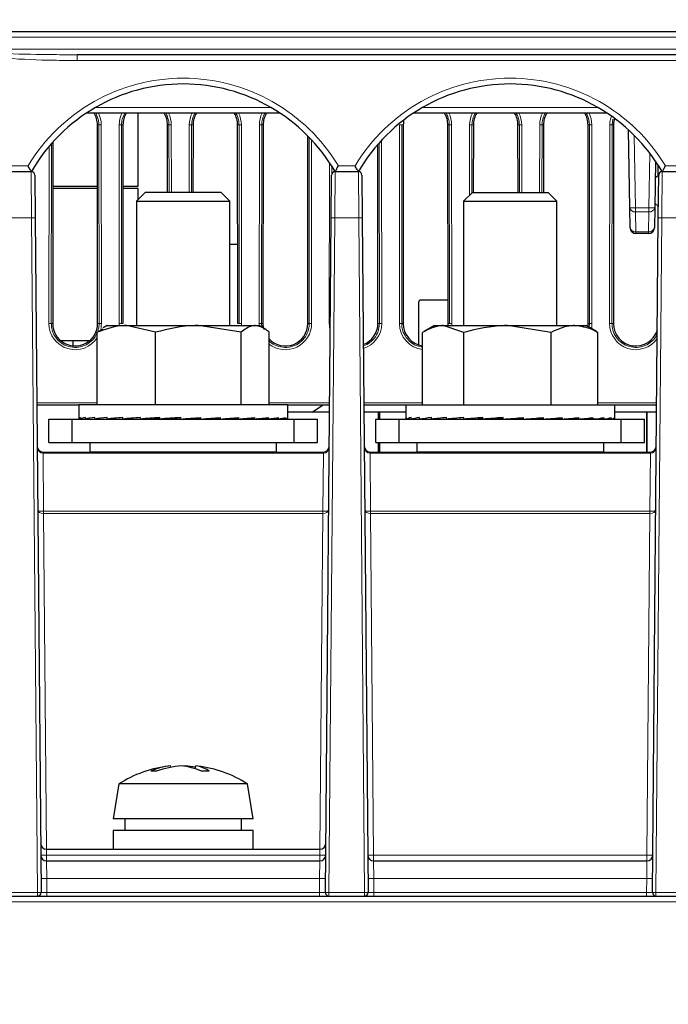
# Paper-space layout 'Blatt3' of a CAD drawing. Header units: millimetres. Extents: x 5 to 418, y 2 to 292.
# Tile 5 of 36: x 170 to 207, y 143 to 199. Entities that reach past the tile are written whole.
import ezdxf

# ---------------------------------------------------------------- set-up
doc = ezdxf.new("R2010")
doc.units = ezdxf.units.MM
doc.layers.add('SLD-0', color=7, linetype='Continuous')
doc.styles.add('SLDTEXTSTYLE0', font='TXT', dxfattribs={"width": 0.605})
doc.dimstyles.new('SLDDIMSTYLE5', dxfattribs={"dimtxt": 3.5, "dimasz": 3.302, "dimexe": 0, "dimexo": 0.0625, "dimgap": 0.875, "dimtad": 1, "dimlfac": 1.5, "dimrnd": 1e-09, "dimzin": 12, "dimdsep": 46, "dimtxsty": 'SLDTEXTSTYLE0', "dimsah": 1, "dimcen": 0.09, "dimadec": 0, "dimazin": 3, "dimtfac": 1, "dimtofl": 0, "dimtmove": 0, "dimatfit": 3, "dimfxl": 1, "dimfrac": 2, "dimtolj": 1, "dimtzin": 12, "dimarcsym": 0})

# ---------------------------------------------------------------- blocks, each defined once
blk = doc.blocks.new('_D_12')
at = {"layer": 'SLD-0', "color": 7}
for p, q in [((146.79, 140.933), (146.79, 271.389)), ((312.79, 140.933), (312.79, 271.389)), ((146.79, 270.389), (312.79, 270.389))]:
    blk.add_line(p, q, dxfattribs=at)
for points in [[(146.79, 270.389), (150.092, 269.881), (150.092, 270.897)], [(312.79, 270.389), (309.488, 270.897), (309.488, 269.881)]]:
    blk.add_solid(points, dxfattribs=at)
at = {"layer": 'SLD-0', "color": 7, "insert": (225.779, 274.901), "char_height": 3.5, "attachment_point": 1, "style": 'SLDTEXTSTYLE0'}
blk.add_mtext('249', dxfattribs=at)
blk = doc.blocks.new('_D_20')
at = {"layer": 'SLD-0', "color": 7}
for p, q in [((189.779, 258.2), (121.486, 258.2)), ((122.486, 138.266), (122.486, 258.2)), ((147.164, 138.266), (121.486, 138.266))]:
    blk.add_line(p, q, dxfattribs=at)
for points in [[(122.486, 258.2), (121.978, 254.898), (122.994, 254.898)], [(122.486, 138.266), (122.994, 141.568), (121.978, 141.568)]]:
    blk.add_solid(points, dxfattribs=at)
at = {"layer": 'SLD-0', "color": 7, "insert": (117.975, 192.217), "char_height": 3.5, "attachment_point": 1, "rotation": 90, "style": 'SLDTEXTSTYLE0'}
blk.add_mtext('179,9', dxfattribs=at)

psp = doc.layouts.new('Blatt3')

# ---------------------------------------------------------------- linework, layer by layer
at = {"color": 7, "linetype": 'Continuous', "lineweight": 18}
for p, q in [((292.8857, 197.9273), (166.6939, 197.9273)), ((166.6945, 197.2606), (292.8851, 197.2606)), ((173.228, 196.9331), (173.228, 196.6056)), ((286.3516, 196.6056), (173.228, 196.6056)), ((174.2878, 193.9273), (184.2917, 193.9273)), ((192.9545, 193.9273), (202.9584, 193.9273)), ((174.3949, 192.9331), (174.4756, 192.9331)), ((174.4859, 181.5998), (174.4756, 192.9331)), ((174.6087, 192.9355), (174.6191, 181.6021)), ((175.6272, 181.6021), (175.6375, 192.9355)), ((175.7707, 192.9331), (175.7603, 181.5998)), ((175.8514, 192.9331), (175.7707, 192.9331)), ((178.3949, 192.9331), (178.4756, 192.9331)), ((178.4791, 189.0836), (178.4756, 192.9331)), ((178.6087, 192.9355), (178.6122, 189.0836)), ((179.634, 189.0836), (179.6375, 192.9355)), ((179.7707, 192.9331), (179.7672, 189.0836)), ((179.8514, 192.9331), (179.7707, 192.9331)), ((182.3949, 192.9331), (182.4756, 192.9331)), ((182.4859, 181.5998), (182.4756, 192.9331)), ((182.6087, 192.9355), (182.6191, 181.6021)), ((183.6272, 181.6021), (183.6375, 192.9355)), ((183.7707, 192.9331), (183.7603, 181.5998)), ((183.8514, 192.9331), (183.7707, 192.9331)), ((191.6272, 181.6021), (191.6375, 192.9355)), ((191.7707, 192.9331), (191.7603, 181.5998)), ((191.8514, 192.9331), (191.7707, 192.9331)), ((194.3949, 192.9331), (194.4756, 192.9331)), ((194.4859, 181.5998), (194.4756, 192.9331)), ((194.6087, 192.9355), (194.6191, 181.6021)), ((195.6339, 188.9138), (195.6375, 192.9355)), ((195.7707, 192.9331), (195.7671, 189.0471)), ((195.8514, 192.9331), (195.7707, 192.9331)), ((198.3949, 192.9331), (198.4756, 192.9331)), ((198.4791, 189.0811), (198.4756, 192.9331)), ((198.6087, 192.9355), (198.6123, 189.0811)), ((199.634, 189.0811), (199.6375, 192.9355)), ((199.7707, 192.9331), (199.7672, 189.0811)), ((199.8514, 192.9331), (199.7707, 192.9331)), ((202.3949, 192.9331), (202.4756, 192.9331)), ((202.4859, 181.5998), (202.4756, 192.9331)), ((202.6087, 192.9355), (202.6191, 181.6021)), ((203.6272, 181.6021), (203.6375, 192.9355)), ((203.7707, 192.9331), (203.7603, 181.5998)), ((203.8096, 193.2499), (203.7707, 192.9331)), ((203.8514, 192.9331), (203.7707, 192.9331)), ((186.4859, 181.5998), (186.4762, 192.2251)), ((205.0367, 192.3329), (205.1088, 188.2043)), ((171.6272, 181.6021), (171.6364, 191.7089)), ((171.7697, 191.8637), (171.7603, 181.5998)), ((186.6095, 192.085), (186.6191, 181.6021)), ((190.4859, 181.5998), (190.4765, 191.9091)), ((190.6095, 192.0557), (190.6191, 181.6021)), ((205.8708, 188.2043), (205.9251, 191.3153)), ((169.48, 190.594), (170.4329, 190.594)), ((187.6272, 181.6021), (187.6356, 190.7844)), ((187.7685, 190.5783), (187.7681, 190.1192)), ((188.1467, 190.594), (189.0996, 190.594)), ((206.8133, 190.594), (207.7168, 190.594)), ((170.6399, 187.6231), (170.6186, 190.2665)), ((187.961, 190.2665), (187.9397, 187.6231)), ((189.3066, 187.6231), (189.2852, 190.2665)), ((206.6277, 190.2665), (206.6063, 187.6231)), ((205.1088, 188.2043), (205.8708, 188.2043)), ((205.1088, 188.2043), (205.1088, 187.9703)), ((205.8708, 188.2043), (205.8708, 187.9703)), ((205.8708, 187.9703), (205.1088, 187.9703)), ((205.1088, 187.9703), (205.1287, 186.8267)), ((205.8509, 186.8267), (205.8708, 187.9703)), ((170.6399, 187.6231), (169.273, 187.6231)), ((170.9758, 149.1349), (170.6399, 187.6231)), ((187.9397, 187.6231), (187.6038, 149.1349)), ((189.3066, 187.6231), (187.9397, 187.6231)), ((189.6425, 149.1349), (189.3066, 187.6231)), ((206.6063, 187.6231), (206.2705, 149.1349)), ((207.9732, 187.6231), (206.6063, 187.6231)), ((205.1287, 186.8267), (205.8509, 186.8267)), ((205.1287, 186.8267), (205.1287, 186.7331)), ((205.8509, 186.8267), (205.8509, 186.7331)), ((171.841, 181.5998), (171.7603, 181.5998)), ((174.4052, 181.5998), (174.4859, 181.5998)), ((175.841, 181.5998), (175.7603, 181.5998)), ((182.4052, 181.5998), (182.4859, 181.5998)), ((183.7603, 181.5998), (183.7806, 181.3927)), ((183.841, 181.5998), (183.7603, 181.5998)), ((186.4052, 181.5998), (186.4859, 181.5998)), ((190.4052, 181.5998), (190.4859, 181.5998)), ((191.841, 181.5998), (191.7603, 181.5998)), ((194.4052, 181.5998), (194.4859, 181.5998)), ((202.4052, 181.5998), (202.4859, 181.5998)), ((202.4592, 181.3833), (202.4859, 181.5998)), ((203.841, 181.5998), (203.7603, 181.5998)), ((170.932, 177.0688), (174.3864, 177.0688)), ((184.1932, 177.0688), (187.6476, 177.0688)), ((189.5987, 177.0688), (192.956, 177.0688)), ((202.9569, 177.0688), (206.3143, 177.0688)), ((171.2886, 174.195), (171.2886, 174.2665)), ((171.2886, 174.195), (171.3175, 170.8825)), ((187.291, 174.195), (171.2886, 174.195)), ((187.2621, 170.8825), (187.291, 174.195)), ((189.9552, 174.195), (189.9552, 174.2665)), ((189.9552, 174.195), (189.9841, 170.8825)), ((205.9577, 174.195), (189.9552, 174.195)), ((205.9288, 170.8825), (205.9577, 174.195)), ((171.3204, 170.8825), (171.3204, 170.7557)), ((171.3204, 170.8825), (187.2592, 170.8825)), ((187.2592, 170.8825), (187.2592, 170.7557)), ((189.9871, 170.8825), (189.9871, 170.7557)), ((189.9871, 170.8825), (205.9258, 170.8825)), ((205.9258, 170.8825), (205.9258, 170.7557)), ((171.3204, 170.7557), (171.4876, 151.5998)), ((187.2592, 170.7557), (171.3204, 170.7557)), ((187.092, 151.5998), (187.2592, 170.7557)), ((189.9871, 170.7557), (190.1572, 151.2635)), ((205.9258, 170.7557), (189.9871, 170.7557)), ((205.7557, 151.2635), (205.9258, 170.7557)), ((171.4847, 151.5998), (171.4905, 151.2694)), ((171.4905, 151.2694), (171.4905, 151.2635)), ((187.0891, 151.2694), (171.4905, 151.2694)), ((171.4905, 151.2635), (187.0891, 151.2635)), ((171.4905, 151.2635), (171.4905, 150.9331)), ((187.0949, 151.5998), (187.0891, 151.2694)), ((187.0891, 151.2635), (187.0891, 151.2694)), ((187.0891, 151.2635), (187.0891, 150.9331)), ((190.1572, 151.2635), (190.1572, 150.9331)), ((190.1572, 151.2635), (205.7557, 151.2635)), ((205.7557, 151.2635), (205.7557, 150.9331)), ((171.4905, 150.9331), (171.5021, 149.9419)), ((187.0775, 149.9419), (187.0891, 150.9331)), ((190.1572, 150.9331), (190.1687, 149.9419)), ((205.7442, 149.9419), (205.7557, 150.9331)), ((171.5021, 149.9419), (171.5091, 149.1349)), ((187.0775, 149.9419), (171.5021, 149.9419)), ((187.0705, 149.1349), (187.0775, 149.9419)), ((190.1687, 149.9419), (190.1758, 149.1349)), ((205.7442, 149.9419), (190.1687, 149.9419)), ((205.7372, 149.1349), (205.7442, 149.9419)), ((168.9371, 149.1349), (170.9758, 149.1349)), ((170.9758, 148.9331), (170.9758, 149.1349)), ((171.5091, 148.9331), (171.5091, 149.1349)), ((171.5091, 149.1349), (187.0705, 149.1349)), ((187.0705, 148.9331), (187.0705, 149.1349)), ((187.6038, 148.9331), (187.6038, 149.1349)), ((187.6038, 149.1349), (189.6425, 149.1349)), ((189.6425, 148.9331), (189.6425, 149.1349)), ((190.1758, 148.9331), (190.1758, 149.1349)), ((190.1758, 149.1349), (205.7372, 149.1349)), ((205.7372, 148.9331), (205.7372, 149.1349)), ((206.2705, 148.9331), (206.2705, 149.1349)), ((206.2705, 149.1349), (208.3091, 149.1349)), ((234.1231, 148.6056), (153.21, 148.6056))]:
    psp.add_line(p, q, dxfattribs=at)
at = {"color": 7, "linetype": 'Continuous', "lineweight": 25}
for p, q in [((166.7289, 198.2665), (292.8507, 198.2665)), ((286.3516, 196.9331), (173.228, 196.9331)), ((184.8209, 193.5998), (173.7587, 193.5998)), ((176.7231, 189.4336), (176.7231, 193.5998)), ((203.4875, 193.5998), (192.4254, 193.5998)), ((174.4052, 181.5998), (174.3949, 192.9331)), ((175.8514, 192.9331), (175.841, 181.5998)), ((178.3984, 189.0836), (178.3949, 192.9331)), ((179.8514, 192.9331), (179.8479, 189.0836)), ((182.4052, 181.5998), (182.3949, 192.9331)), ((183.8514, 192.9331), (183.841, 181.5998)), ((191.8514, 192.9331), (191.841, 181.5998)), ((194.4052, 181.5998), (194.3949, 192.9331)), ((195.8514, 192.9331), (195.8479, 189.0811)), ((198.3984, 189.0811), (198.3949, 192.9331)), ((199.8514, 192.9331), (199.8479, 189.0811)), ((202.4052, 181.5998), (202.3949, 192.9331)), ((203.8514, 192.9331), (203.841, 181.5998)), ((186.4052, 181.5998), (186.3954, 192.3075)), ((204.7755, 188.2043), (204.6978, 192.6565)), ((171.8505, 191.9546), (171.841, 181.5998)), ((190.4052, 181.5998), (190.3959, 191.8173)), ((206.2505, 190.8617), (206.2041, 188.2043)), ((206.3975, 190.0456), (206.3969, 190.6387)), ((169.2944, 190.2665), (170.6186, 190.2665)), ((170.8186, 190.0682), (170.8399, 187.6231)), ((187.7397, 187.6231), (187.761, 190.0682)), ((187.961, 190.2665), (189.2852, 190.2665)), ((189.4852, 190.0682), (189.5066, 187.6231)), ((206.2343, 189.9334), (206.4277, 190.0663)), ((206.4064, 187.6231), (206.4277, 190.0682)), ((206.6277, 190.2665), (207.9519, 190.2665)), ((171.8482, 189.4336), (174.3981, 189.4336)), ((175.8482, 189.4336), (176.7231, 189.4336)), ((174.3982, 189.3002), (171.8481, 189.3002)), ((176.7231, 189.3002), (175.8481, 189.3002)), ((177.1345, 189.0836), (176.6231, 188.5723)), ((176.7231, 188.6723), (176.7231, 189.3002)), ((177.1345, 189.0836), (181.4451, 189.0836)), ((181.9565, 188.5723), (181.4451, 189.0836)), ((195.8011, 189.0811), (195.2898, 188.5697)), ((195.8011, 189.0811), (200.1118, 189.0811)), ((200.6231, 188.5697), (200.1118, 189.0811)), ((176.6231, 188.5723), (176.6231, 181.4836)), ((176.6231, 188.5723), (181.9565, 188.5723)), ((181.9565, 181.4836), (181.9565, 188.5723)), ((195.2898, 188.5697), (195.2898, 181.4811)), ((195.2898, 188.5697), (200.6231, 188.5697)), ((200.6231, 181.4811), (200.6231, 188.5697)), ((204.7955, 187.0606), (204.7755, 188.2043)), ((206.2041, 188.2043), (206.1841, 187.0606)), ((206.412, 188.2665), (206.2088, 188.4732)), ((206.4003, 186.9336), (206.3991, 188.2795)), ((170.8399, 187.6231), (171.1758, 149.1349)), ((187.4038, 149.1349), (187.7397, 187.6231)), ((189.5066, 187.6231), (189.8424, 149.1349)), ((206.0705, 149.1349), (206.4064, 187.6231)), ((205.8509, 186.7331), (205.1287, 186.7331)), ((181.9565, 186.1331), (182.4011, 186.1331)), ((192.7231, 182.7998), (192.7231, 180.3805)), ((194.404, 182.9331), (192.8565, 182.9331)), ((174.9565, 181.4836), (174.7201, 181.3471)), ((174.9565, 181.4836), (176.0438, 181.4836)), ((177.7013, 181.0966), (176.0438, 181.4836)), ((176.0438, 181.4836), (180.153, 181.4836)), ((182.6047, 181.0966), (180.153, 181.4836)), ((180.153, 181.4836), (183.399, 181.4836)), ((183.399, 181.4836), (183.6231, 181.4836)), ((183.8595, 181.3471), (183.6231, 181.4836)), ((193.6231, 181.4811), (193.0407, 181.1448)), ((193.6231, 181.4811), (194.1279, 181.4811)), ((195.2999, 181.094), (194.1279, 181.4811)), ((194.1279, 181.4811), (197.8001, 181.4811)), ((200.3003, 181.094), (197.8001, 181.4811)), ((197.8001, 181.4811), (201.6286, 181.4811)), ((201.6286, 181.4811), (202.2898, 181.4811)), ((202.8722, 181.1448), (202.2898, 181.4811)), ((174.3864, 181.0966), (174.7282, 181.3031)), ((174.3864, 176.9503), (174.3864, 181.0966)), ((177.7013, 176.9503), (177.7013, 181.0966)), ((182.6047, 176.9503), (182.6047, 181.0966)), ((184.1932, 176.9503), (184.1932, 181.0966)), ((192.956, 176.9477), (192.956, 181.094)), ((195.2999, 176.9477), (195.2999, 181.094)), ((200.3003, 176.9477), (200.3003, 181.094)), ((202.8623, 181.1275), (202.9569, 181.094)), ((202.9569, 176.9477), (202.9569, 181.094)), ((172.2791, 180.6336), (173.9672, 180.6336)), ((172.9898, 180.6336), (172.9898, 180.3235)), ((173.3231, 176.9331), (170.9332, 176.9331)), ((173.3231, 176.9503), (173.3231, 176.1619)), ((184.9478, 176.9503), (173.3231, 176.9503)), ((185.2565, 176.9503), (184.9478, 176.9503)), ((185.2565, 176.1619), (185.2565, 176.9503)), ((187.6464, 176.9331), (185.2565, 176.9331)), ((187.6429, 176.5331), (185.2565, 176.5331)), ((186.6565, 176.5331), (187.2448, 176.9331)), ((191.9898, 176.9331), (189.5999, 176.9331)), ((190.4231, 176.5331), (189.6033, 176.5331)), ((190.4898, 176.5331), (190.4231, 176.5331)), ((190.4231, 176.5331), (190.4231, 176.1477)), ((190.4898, 176.5331), (190.4898, 176.1477)), ((191.9898, 176.5331), (190.4898, 176.5331)), ((191.9898, 176.9477), (191.9898, 176.1757)), ((203.0127, 176.9477), (191.9898, 176.9477)), ((203.9231, 176.9477), (203.0127, 176.9477)), ((203.9231, 176.1757), (203.9231, 176.9477)), ((206.3131, 176.9331), (203.9231, 176.9331)), ((205.7565, 176.5331), (203.9231, 176.5331)), ((205.7565, 174.2665), (205.7565, 176.5331)), ((206.3096, 176.5331), (205.7565, 176.5331)), ((205.7565, 176.5331), (205.7565, 174.2665)), ((171.6231, 174.8169), (171.6231, 176.1503)), ((171.6231, 176.1503), (172.9565, 176.1503)), ((172.9565, 174.8169), (172.9565, 176.1503)), ((172.9565, 176.1503), (185.6231, 176.1503)), ((173.3256, 176.1503), (173.4069, 176.1508)), ((173.4069, 176.1503), (173.4069, 176.2303)), ((173.4069, 176.1503), (173.7144, 176.1524)), ((173.4734, 176.1503), (173.7144, 176.1519)), ((173.7144, 176.1503), (173.7144, 176.2303)), ((173.7144, 176.1503), (174.2361, 176.154)), ((173.8447, 176.1503), (174.2361, 176.1531)), ((174.2361, 176.1503), (174.2361, 176.2303)), ((174.2361, 176.1503), (174.9521, 176.1559)), ((174.4253, 176.1503), (174.9521, 176.1546)), ((174.9521, 176.1503), (174.9521, 176.2303)), ((174.9521, 176.1503), (175.8347, 176.1584)), ((175.0991, 176.1516), (175.0991, 176.1503)), ((175.8347, 176.1503), (175.8347, 176.2303)), ((175.8347, 176.1503), (176.8501, 176.162)), ((176.8501, 176.1503), (176.8501, 176.2303)), ((176.8501, 176.1503), (177.5763, 176.1622)), ((177.9593, 176.1503), (177.9593, 176.2303)), ((177.9593, 176.1503), (178.3553, 176.1622)), ((179.1196, 176.1503), (179.1196, 176.2303)), ((179.9898, 176.1622), (179.9898, 176.2098)), ((180.2864, 176.1503), (179.9898, 176.1622)), ((180.2864, 176.1503), (180.2864, 176.2303)), ((180.7824, 176.1622), (180.7824, 176.1849)), ((181.4149, 176.1503), (180.7824, 176.1622)), ((181.4149, 176.1503), (181.4149, 176.2303)), ((182.4618, 176.1503), (181.5685, 176.1615)), ((182.4618, 176.1503), (182.4618, 176.2303)), ((183.3868, 176.1503), (182.5614, 176.1583)), ((183.3868, 176.1503), (183.3868, 176.2303)), ((184.1543, 176.1503), (183.4483, 176.1561)), ((183.4805, 176.1503), (183.4805, 176.1558)), ((183.6275, 176.1503), (183.4805, 176.1516)), ((183.6275, 176.1503), (183.6275, 176.1546)), ((184.1543, 176.1503), (184.1543, 176.2303)), ((184.3435, 176.1503), (184.1662, 176.1517)), ((184.7349, 176.1503), (184.1882, 176.1543)), ((184.3435, 176.1503), (184.3435, 176.1531)), ((184.7349, 176.1503), (184.7349, 176.2303)), ((184.8652, 176.1503), (184.7403, 176.1512)), ((185.1062, 176.1503), (184.7495, 176.1527)), ((184.8652, 176.1503), (184.8652, 176.1519)), ((185.1062, 176.1503), (185.1062, 176.2303)), ((185.1726, 176.1503), (185.1077, 176.1507)), ((185.254, 176.1503), (185.1094, 176.1512)), ((185.1726, 176.1503), (185.1726, 176.1508)), ((185.254, 176.1503), (185.254, 176.2303)), ((185.6231, 174.8169), (185.6231, 176.1503)), ((185.6231, 176.1503), (186.9565, 176.1503)), ((186.9565, 174.8169), (186.9565, 176.1503)), ((190.2898, 174.8144), (190.2898, 176.1477)), ((190.2898, 176.1477), (191.6231, 176.1477)), ((191.6231, 174.8144), (191.6231, 176.1477)), ((191.6231, 176.1477), (204.2898, 176.1477)), ((192.0039, 176.1477), (192.0382, 176.148)), ((192.0382, 176.1477), (192.0382, 176.2277)), ((192.0382, 176.1477), (192.3, 176.1495)), ((192.1983, 176.1477), (192.3, 176.1484)), ((192.3, 176.1477), (192.3, 176.2277)), ((192.3, 176.1477), (192.7792, 176.1511)), ((192.614, 176.1477), (192.7792, 176.149)), ((192.7792, 176.1477), (192.7792, 176.2277)), ((192.7792, 176.1477), (193.4573, 176.153)), ((193.2351, 176.1477), (193.4573, 176.1496)), ((193.4573, 176.1477), (193.4573, 176.2277)), ((193.4573, 176.1477), (194.3083, 176.1553)), ((193.7658, 176.1505), (193.7658, 176.1477)), ((194.3083, 176.1477), (194.3083, 176.2277)), ((194.3083, 176.1477), (195.2995, 176.1586)), ((195.2995, 176.1477), (195.2995, 176.2277)), ((195.2995, 176.1477), (196.0903, 176.1596)), ((196.3928, 176.1477), (196.3928, 176.2277)), ((196.3928, 176.1477), (196.8582, 176.1596)), ((197.5462, 176.1477), (197.5462, 176.2277)), ((198.4894, 176.1596), (198.4894, 176.2122)), ((198.7153, 176.1477), (198.4894, 176.1596)), ((198.7153, 176.1477), (198.7153, 176.2277)), ((199.2901, 176.1596), (199.2901, 176.1876)), ((199.8553, 176.1477), (199.2901, 176.1596)), ((199.8553, 176.1477), (199.8553, 176.2277)), ((200.0396, 176.1596), (200.0396, 176.161)), ((200.9224, 176.1477), (200.0396, 176.1596)), ((200.9224, 176.1477), (200.9224, 176.2277)), ((201.8754, 176.1477), (201.0314, 176.1563)), ((201.8754, 176.1477), (201.8754, 176.2277)), ((202.6779, 176.1477), (201.9438, 176.1539)), ((202.1471, 176.1477), (202.1471, 176.1522)), ((202.4557, 176.1477), (202.1471, 176.1505)), ((202.4557, 176.1477), (202.4557, 176.1496)), ((202.6779, 176.1477), (202.6779, 176.2277)), ((203.1338, 176.1477), (202.7073, 176.151)), ((203.2989, 176.1477), (202.7167, 176.1521)), ((203.1338, 176.1477), (203.1338, 176.149)), ((203.2989, 176.1477), (203.2989, 176.2277)), ((203.6129, 176.1477), (203.3127, 176.1498)), ((203.7146, 176.1477), (203.3168, 176.1505)), ((203.6129, 176.1477), (203.6129, 176.1484)), ((203.7146, 176.1477), (203.7146, 176.2277)), ((203.8747, 176.1477), (203.7186, 176.1488)), ((203.909, 176.1477), (203.7195, 176.149)), ((203.8747, 176.1477), (203.8747, 176.148)), ((203.909, 176.1477), (203.909, 176.2277)), ((204.2898, 174.8144), (204.2898, 176.1477)), ((204.2898, 176.1477), (205.6231, 176.1477)), ((205.6231, 174.8144), (205.6231, 176.1477)), ((171.6231, 174.8169), (172.9565, 174.8169)), ((172.9565, 174.8169), (185.6231, 174.8169)), ((173.9565, 174.8169), (173.9565, 174.2836)), ((184.6231, 174.2836), (184.6231, 174.8169)), ((185.6231, 174.8169), (186.9565, 174.8169)), ((190.2898, 174.8144), (191.6231, 174.8144)), ((190.4231, 174.8144), (190.4231, 174.2665)), ((190.4898, 174.8144), (190.4898, 174.2665)), ((191.6231, 174.8144), (204.2898, 174.8144)), ((192.6231, 174.8144), (192.6231, 174.2811)), ((203.2898, 174.2811), (203.2898, 174.8144)), ((204.2898, 174.8144), (205.6231, 174.8144)), ((171.2869, 174.2665), (171.2886, 174.2665)), ((171.2886, 174.2665), (187.291, 174.2665)), ((173.9565, 174.2836), (173.9736, 174.2665)), ((173.9565, 174.2836), (184.6231, 174.2836)), ((184.606, 174.2665), (184.6231, 174.2836)), ((187.291, 174.195), (187.291, 174.2665)), ((187.291, 174.2665), (187.2927, 174.2665)), ((189.9536, 174.2665), (189.9552, 174.2665)), ((189.9552, 174.2665), (205.9577, 174.2665)), ((192.6231, 174.2811), (192.6377, 174.2665)), ((192.6231, 174.2811), (203.2898, 174.2811)), ((203.2752, 174.2665), (203.2898, 174.2811)), ((205.9577, 174.195), (205.9577, 174.2665)), ((205.9577, 174.2665), (205.9594, 174.2665)), ((178.5819, 156.2797), (178.564, 156.3604)), ((179.3936, 156.3604), (179.2898, 156.3489)), ((179.3928, 156.3345), (179.3936, 156.3604)), ((179.9784, 156.1934), (180.0156, 156.3604)), ((175.6231, 155.3331), (175.2898, 153.3331)), ((176.356, 155.3331), (175.6231, 155.3331)), ((182.9565, 155.3331), (176.356, 155.3331)), ((183.2898, 153.3331), (182.9565, 155.3331)), ((176.0893, 153.3331), (175.2898, 153.3331)), ((175.9565, 153.3331), (175.9565, 152.6665)), ((183.2898, 153.3331), (176.0893, 153.3331)), ((182.6231, 152.6665), (182.6231, 153.3331)), ((175.2898, 152.6665), (175.2898, 151.5998)), ((176.0893, 152.6665), (175.2898, 152.6665)), ((183.2898, 152.6665), (176.0893, 152.6665)), ((183.2898, 151.5998), (183.2898, 152.6665)), ((171.4847, 151.5998), (187.0949, 151.5998)), ((171.4905, 150.9331), (187.0891, 150.9331)), ((190.1572, 150.9331), (205.7557, 150.9331)), ((153.21, 148.9331), (234.1231, 148.9331))]:
    psp.add_line(p, q, dxfattribs=at)
at = {"color": 7, "linetype": 'Continuous', "lineweight": 18}
for centre, radius, start, end in [((179.2898, 185.2495), 10.3444, 31.10772, 148.89228), ((197.9565, 185.2495), 10.3444, 31.10772, 148.89228), ((173.1231, 192.9341), 1.4856, 0.05241, 26.62195), ((177.1231, 192.9341), 1.4856, 153.37805, 179.94759), ((177.1231, 192.9341), 1.4856, 0.05241, 26.62195), ((181.1231, 192.9341), 1.4856, 153.37805, 179.94759), ((181.1231, 192.9341), 1.4856, 0.05241, 26.62195), ((185.1231, 192.9341), 1.4856, 153.37805, 179.94759), ((193.1231, 192.9341), 1.4856, 0.05241, 26.62195), ((197.1231, 192.9341), 1.4856, 153.37805, 179.94759), ((197.1231, 192.9341), 1.4856, 0.05241, 26.62195), ((201.1231, 192.9341), 1.4856, 153.37805, 179.94759), ((201.1231, 192.9341), 1.4856, 0.05241, 26.62195), ((205.1231, 192.9341), 1.4856, 160.20504, 179.94759), ((174.5797, 190.7856), 2.15, 89.22651, 92.77593), ((175.6666, 190.7856), 2.15, 87.22407, 90.77349), ((178.5797, 190.7856), 2.15, 89.22651, 92.77593), ((179.6666, 190.7856), 2.15, 87.22407, 90.77349), ((182.5797, 190.7856), 2.15, 89.22651, 92.77593), ((183.6666, 190.7856), 2.15, 87.22407, 90.77349), ((191.6666, 190.7856), 2.15, 87.22407, 90.77349), ((194.5797, 190.7856), 2.15, 89.22651, 92.77593), ((195.6666, 190.7856), 2.15, 87.22407, 90.77349), ((198.5797, 190.7856), 2.15, 89.22651, 92.77593), ((199.6666, 190.7856), 2.15, 87.22407, 90.77349), ((202.5797, 190.7856), 2.15, 89.22651, 92.77593), ((203.6666, 190.7856), 2.15, 87.22407, 90.77349), ((204.9421, 192.9802), 4.7788, 268.00162, 271.99838), ((205.0664, 188.2644), 0.2971, 191.66458, 278.19814), ((206.0375, 192.9802), 4.7788, 268.00162, 271.99838), ((205.9132, 188.2644), 0.2971, 261.80186, 348.33542), ((170.7399, 181.8931), 5.7308, 89.0002, 90.9998), ((187.8397, 181.8931), 5.7308, 89.0002, 90.9998), ((189.4066, 181.8931), 5.7308, 89.0002, 90.9998), ((206.5064, 181.8931), 5.7308, 89.0002, 90.9998), ((205.0864, 187.1207), 0.2971, 191.66458, 278.19814), ((205.8932, 187.1207), 0.2971, 261.80186, 348.33542), ((171.6562, 179.4523), 2.15, 87.22407, 90.77349), ((173.1231, 181.6007), 1.496, 179.94759, 327.61119), ((174.5901, 179.4523), 2.15, 89.22651, 92.77593), ((173.1231, 181.6007), 1.496, 342.60397, 0.05241), ((175.6562, 179.4523), 2.15, 87.22407, 90.77349), ((177.1231, 181.6007), 1.496, 179.94759, 184.49158), ((182.5901, 179.4523), 2.15, 89.22651, 92.77593), ((181.1231, 181.6007), 1.496, 355.50842, 0.05241), ((183.6562, 179.4523), 2.15, 87.22407, 90.77349), ((185.1231, 181.6007), 1.496, 179.94759, 184.69233), ((185.1231, 181.6007), 1.496, 231.56614, 0.05241), ((186.5901, 179.4523), 2.15, 89.22651, 92.77593), ((189.1231, 181.6007), 1.496, 179.94759, 195.78568), ((187.6226, 174.7717), 6.8304, 89.45843, 89.96156), ((189.1231, 181.6007), 1.496, 287.44394, 0.05241), ((190.5901, 179.4523), 2.15, 89.22651, 92.77593), ((191.6562, 179.4523), 2.15, 87.22407, 90.77349), ((193.1231, 181.6007), 1.496, 179.94759, 263.58627), ((194.5901, 179.4523), 2.15, 89.22651, 92.77593), ((193.1231, 181.6007), 1.496, 355.41094, 0.05241), ((202.5901, 179.4523), 2.15, 89.22651, 92.77593), ((201.1231, 181.6007), 1.496, 348.70214, 0.05241), ((203.6562, 179.4523), 2.15, 87.22407, 90.77349), ((205.1231, 181.6007), 1.496, 179.94759, 324.8489), ((190.1348, 174.2059), 2.8427, 178.78001, 180.21999), ((208.8014, 174.2059), 2.8427, 178.78001, 180.21999), ((142.8942, 170.571), 28.425, 0.3722, 0.6278), ((215.6854, 170.571), 28.425, 179.3722, 179.6278), ((161.5608, 170.571), 28.425, 0.3722, 0.6278), ((234.3521, 170.571), 28.425, 179.3722, 179.6278), ((171.3238, 160.8193), 9.5514, 269.0002, 270.9998), ((171.3239, 160.8134), 9.5514, 269.0002, 270.9998), ((187.2558, 160.8193), 9.5514, 269.0002, 270.9998), ((187.2557, 160.8134), 9.5514, 269.0002, 270.9998), ((189.9905, 160.8134), 9.5514, 269.0002, 270.9998), ((205.9224, 160.8134), 9.5514, 269.0002, 270.9998), ((171.3354, 159.4917), 9.5514, 269.0002, 270.9998), ((187.2442, 159.4917), 9.5514, 269.0002, 270.9998), ((190.0021, 159.4917), 9.5514, 269.0002, 270.9998), ((205.9109, 159.4917), 9.5514, 269.0002, 270.9998), ((171.0758, 143.4049), 5.7308, 89.0002, 90.9998), ((187.5038, 143.4049), 5.7308, 89.0002, 90.9998), ((189.7425, 143.4049), 5.7308, 89.0002, 90.9998), ((206.1705, 143.4049), 5.7308, 89.0002, 90.9998)]:
    psp.add_arc(centre, radius, start, end, dxfattribs=at)
at = {"color": 7, "linetype": 'Continuous', "lineweight": 25}
for centre, radius, start, end in [((179.2898, 185.2553), 10.0111, 30.03672, 149.96328), ((197.9565, 185.2553), 10.0111, 30.03672, 149.96328), ((173.1231, 192.932), 1.2717, 0.05241, 31.67752), ((177.1231, 192.932), 1.2717, 148.32248, 179.94759), ((177.1231, 192.932), 1.2717, 0.05241, 31.67752), ((181.1231, 192.932), 1.2717, 148.32248, 179.94759), ((181.1231, 192.932), 1.2717, 0.05241, 31.67752), ((185.1231, 192.932), 1.2717, 148.32248, 179.94759), ((193.1231, 192.932), 1.2717, 0.05241, 31.67752), ((197.1231, 192.932), 1.2717, 148.32248, 179.94759), ((197.1231, 192.932), 1.2717, 0.05241, 31.67752), ((201.1231, 192.932), 1.2717, 148.32248, 179.94759), ((201.1231, 192.932), 1.2717, 0.05241, 31.67752), ((205.1231, 192.932), 1.2717, 162.91283, 179.94759), ((193.1231, 192.932), 1.2717, 167.20011, 179.94759), ((170.6186, 190.0665), 0.2, 0.5, 90), ((170.9549, 190.1736), 0.3333, 149.65827, 163.80146), ((187.961, 190.0665), 0.2, 90, 179.5), ((187.6247, 190.1736), 0.3333, 16.20309, 30.37252), ((189.2852, 190.0665), 0.2, 0.5, 90), ((189.6216, 190.1736), 0.3333, 149.65827, 163.80146), ((206.6277, 190.0665), 0.2, 90, 179.5), ((206.2914, 190.1736), 0.3333, 16.20309, 30.37252), ((205.1287, 187.0665), 0.3333, 181, 270), ((205.8509, 187.0665), 0.3333, 270, 359), ((192.8565, 182.7998), 0.1333, 90, 180), ((173.1231, 181.5986), 1.2821, 179.94759, 0.05241), ((185.1231, 181.5986), 1.2821, 179.94759, 195.03411), ((185.1231, 181.5986), 1.2821, 223.50571, 0.05241), ((189.1231, 181.5986), 1.2821, 290.38094, 0.05241), ((193.1231, 181.5986), 1.2821, 179.94759, 262.51067), ((193.1231, 181.5986), 1.2821, 354.73899, 0.05241), ((201.1231, 181.5986), 1.2821, 352.06001, 0.05241), ((205.1231, 181.5986), 1.2821, 179.94759, 343.20779), ((171.2869, 174.5998), 0.3333, 180.5, 270), ((168.4448, 174.2059), 2.8427, 359.78001, 1.21999), ((187.2927, 174.5998), 0.3333, 270, 359.5), ((189.9536, 174.5998), 0.3333, 180.5, 270), ((187.1115, 174.2059), 2.8427, 359.78001, 1.21999), ((205.9594, 174.5998), 0.3333, 270, 359.5), ((179.2898, 149.5644), 6.8354, 96.99358, 122.44039), ((178.8821, 152.8873), 3.4876, 95.23303, 114.4975), ((179.6169, 150.8371), 5.54, 94.46159, 109.45154), ((178.8039, 152.5681), 3.8114, 66.40622, 84.24724), ((178.984, 150.9883), 5.3876, 79.15561, 85.63946), ((179.7745, 154.627), 1.75, 55.02189, 82.0827), ((179.2898, 149.5644), 6.8354, 57.55961, 83.00642), ((177.604, 153.5914), 2.4753, 86.10738, 93.89262), ((180.5536, 151.6648), 4.4018, 87.08111, 92.91889), ((171.4847, 151.9331), 0.3333, 180.5, 270), ((187.0949, 151.9331), 0.3333, 270, 359.5), ((171.4905, 151.2665), 0.3333, 180.5, 270), ((187.0891, 151.2665), 0.3333, 270, 359.5), ((190.1572, 151.2665), 0.3333, 180.5, 270), ((205.7557, 151.2665), 0.3333, 270, 359.5), ((170.9758, 149.1331), 0.2, 270, 0.5), ((187.6038, 149.1331), 0.2, 179.5, 270), ((189.6425, 149.1331), 0.2, 270, 0.5), ((206.2705, 149.1331), 0.2, 179.5, 270)]:
    psp.add_arc(centre, radius, start, end, dxfattribs=at)
for centre, major_axis, ratio, start_param, end_param in [((179.2898, 176.1903), (5.9667, 0.0285), 0.068228, 2.9734526, 3.1698021), ((179.2898, 176.1903), (5.9667, 0.1077), 0.0659686, 2.7762381, 2.9725876), ((179.2898, 176.1903), (5.9667, 0.1827), 0.0611575, 2.579207, 2.7755565), ((179.2898, 176.1903), (5.9667, 0.2505), 0.0539918, 2.3824633, 2.5788128), ((179.2898, 176.1903), (5.9667, 0.3086), 0.0447609, 2.1860659, 2.3824154), ((179.2898, 176.1903), (5.9667, 0.3547), 0.0338298, 1.9900202, 2.1863697), ((179.2898, 176.1903), (5.9667, 0.3872), 0.0216224, 1.7942785, 1.9906281), ((179.2898, 176.1903), (4.1907, 0.2719), 0.0216224, 1.8924845, 1.9906281), ((179.2898, 176.1903), (5.9667, 0.4049), 0.0086036, 1.5987482, 1.7950978), ((179.2898, 176.1903), (4.1907, 0.2843), 0.0086036, 1.5987482, 1.7950978), ((179.2898, 176.1903), (5.9667, 0.4071), 0.0047371, 4.6835301, 4.8798796), ((179.2898, 176.1903), (5.9667, 0.3939), 0.0179006, 4.8790212, 5.0753707), ((179.2898, 176.1903), (5.9667, 0.3656), 0.0303932, 5.0746901, 5.2710397), ((179.2898, 176.1903), (5.9667, 0.3233), 0.041741, 5.2706403, 5.4669899), ((179.2898, 176.1903), (5.9667, 0.2685), 0.0515067, 5.4669337, 5.6632832), ((179.2898, 176.1903), (5.9667, 0.2033), 0.0593062, 5.6635805, 5.85993), ((179.2898, 176.1903), (5.9667, 0.1301), 0.0648264, 5.860537, 6.0568865), ((179.2898, 176.1903), (5.9667, 0.0518), 0.0678419, 6.057711, 6.2540605), ((179.2898, 176.1903), (5.9667, -0.0285), 0.068228, 6.2549758, 6.2835115), ((197.9565, 176.1877), (5.9667, 0.012), 0.0683655, 3.0139252, 3.1414548), ((197.9565, 176.1877), (5.9667, 0.0917), 0.0666449, 2.8166889, 3.0130384), ((197.9565, 176.1877), (5.9667, 0.1678), 0.0623444, 2.6196105, 2.81596), ((197.9565, 176.1877), (5.9667, 0.2373), 0.0556411, 2.4228014, 2.6191509), ((197.9565, 176.1877), (5.9667, 0.2976), 0.0468063, 2.2263307, 2.4226802), ((197.9565, 176.1877), (5.9667, 0.3463), 0.0361912, 2.030215, 2.2265646), ((197.9565, 176.1877), (5.9667, 0.3817), 0.0242088, 1.8344173, 2.0307668), ((197.9565, 176.1877), (4.1907, 0.2681), 0.0242088, 1.9516379, 2.0307668), ((197.9565, 176.1877), (5.9667, 0.4025), 0.0113172, 1.6388529, 1.8352025), ((197.9565, 176.1877), (4.1907, 0.2827), 0.0113172, 1.6680985, 1.8352025), ((197.9565, 176.1877), (5.9667, 0.4079), 0.0019981, 4.6434324, 4.8397819), ((197.9565, 176.1877), (5.9667, 0.3978), 0.0152386, 4.8389025, 5.035252), ((197.9565, 176.1877), (5.9667, 0.3726), 0.0279084, 5.0345254, 5.230875), ((197.9565, 176.1877), (5.9667, 0.333), 0.0395282, 5.2304113, 5.4267609), ((197.9565, 176.1877), (5.9667, 0.2807), 0.0496518, 5.4266316, 5.6229812), ((197.9565, 176.1877), (5.9667, 0.2174), 0.0578828, 5.6232077, 5.8195573), ((197.9565, 176.1877), (5.9667, 0.1456), 0.0638921, 5.8201068, 6.0164563), ((197.9565, 176.1877), (5.9667, 0.0681), 0.0674351, 6.0172456, 6.2135952), ((197.9565, 176.1877), (5.9667, -0.012), 0.0683655, 6.2145032, 6.2833232)]:
    psp.add_ellipse(centre, major_axis=major_axis, ratio=ratio, start_param=start_param, end_param=end_param, dxfattribs=at)
at = {"color": 7, "linetype": 'Continuous', "lineweight": 18}
for centre, major_axis, ratio, start_param, end_param in [((171.2869, 174.5998), (-0.0035, 0.4048), 0.8234953, 1.5707963, 3.132866), ((171.2916, 174.0665), (0.3334, -0.0026), 0.3855756, 1.5827298, 1.5858471), ((187.288, 174.0665), (0.3334, 0.0026), 0.3855756, 1.5557455, 1.5588629), ((187.2927, 174.5998), (0.0035, 0.4048), 0.8234953, 3.1503193, 4.712389), ((189.9536, 174.5998), (-0.0035, 0.4048), 0.8234953, 1.5707963, 3.132866), ((189.9582, 174.0665), (0.3334, -0.0026), 0.3855756, 1.5827298, 1.5858471), ((205.9547, 174.0665), (0.3334, 0.0026), 0.3855756, 1.5557455, 1.5588629), ((205.9594, 174.5998), (0.0035, 0.4048), 0.8234953, 3.1503193, 4.712389), ((171.3187, 170.9501), (0.3333, 0.0029), 0.5831464, 3.1415927, 4.7067796), ((171.3187, 170.9501), (0.3333, 0.0029), 0.2027182, 3.1415927, 4.7067796), ((171.3261, 170.2402), (-0.0182, 0.6421), 0.8301663, 6.2596996, 6.2652328), ((187.2535, 170.2402), (0.0182, 0.6421), 0.8301663, 0.0179526, 0.0234857), ((187.2608, 170.9501), (0.3333, -0.0029), 0.5831464, 4.7179983, 6.2831853), ((187.2608, 170.9501), (0.3333, -0.0029), 0.2027182, 4.7179983, 6.2831853), ((189.9854, 170.9501), (0.3333, 0.0029), 0.5831464, 3.1415927, 4.7067796), ((189.9854, 170.9501), (0.3333, 0.0029), 0.2027182, 3.1415927, 4.7067796), ((189.9927, 170.2402), (-0.0182, 0.6421), 0.8301663, 6.2596996, 6.2652328), ((205.9202, 170.2402), (0.0182, 0.6421), 0.8301663, 0.0179526, 0.0234857), ((205.9275, 170.9501), (0.3333, -0.0029), 0.5831464, 4.7179983, 6.2831853), ((205.9275, 170.9501), (0.3333, -0.0029), 0.2027182, 4.7179983, 6.2831853), ((171.3261, 170.1116), (-0.0089, 0.644), 0.5174996, 6.2732883, 6.2788215), ((187.2535, 170.1116), (0.0089, 0.644), 0.5174996, 0.0043638, 0.009897), ((189.9927, 170.1116), (-0.0089, 0.644), 0.5174996, 6.2732883, 6.2788215), ((205.9202, 170.1116), (0.0089, 0.644), 0.5174996, 0.0043638, 0.009897), ((171.5091, 149.1331), (0.3334, -0.0017), 0.0052347, 1.5709456, 3.1416657), ((187.0704, 149.1331), (0.3334, 0.0017), 0.0052347, 6.2831122, 7.8538324), ((190.1758, 149.1331), (0.3334, -0.0017), 0.0052347, 1.5709456, 3.1416657), ((205.7371, 149.1331), (0.3334, 0.0017), 0.0052347, 6.2831122, 7.8538324)]:
    psp.add_ellipse(centre, major_axis=major_axis, ratio=ratio, start_param=start_param, end_param=end_param, dxfattribs=at)
for points, knots in [([(173.228, 196.6056), (172.7835, 196.6081), (171.45, 196.6154), (169.6721, 196.6846), (168.1217, 196.828), (167.3528, 196.9517), (166.9748, 197.0481), (166.7932, 197.1202), (166.7114, 197.1722), (166.6753, 197.2106), (166.661, 197.238), (166.6598, 197.2555), (166.6595, 197.2606)], [0, 0, 0, 0, 0.199744, 0.5993347, 0.7991426, 0.8990698, 0.9490612, 0.9740885, 0.9866322, 0.9921332, 0.9976982, 1, 1, 1, 1]), ([(166.6945, 197.2606), (166.6945, 197.2602), (166.6946, 197.2576), (166.6964, 197.2512), (166.7025, 197.2432), (166.7157, 197.2325), (166.7491, 197.2152), (166.831, 197.1897), (167.0114, 197.1538), (167.3868, 197.1059), (168.151, 197.0441), (169.6925, 196.9726), (171.4592, 196.938), (172.7856, 196.9343), (173.228, 196.9331)], [0, 0, 0, 0, 0.0002114, 0.0011924, 0.0029517, 0.0046988, 0.0089554, 0.0199955, 0.0437568, 0.0929217, 0.1927955, 0.3940138, 0.7978883, 1, 1, 1, 1]), ([(174.4756, 192.9331), (174.4711, 193.0231), (174.4595, 193.2569), (174.3573, 193.4692), (174.2944, 193.5998)], [0, 0, 0, 0, 0.3845587, 1, 1, 1, 1]), ([(175.96, 193.5998), (175.901, 193.4882), (175.7901, 193.2791), (175.7769, 193.0432), (175.7707, 192.9331)], [0, 0, 0, 0, 0.5333107, 1, 1, 1, 1]), ([(178.4756, 192.9331), (178.4711, 193.0231), (178.4595, 193.2569), (178.3573, 193.4692), (178.2944, 193.5998)], [0, 0, 0, 0, 0.3845587, 1, 1, 1, 1]), ([(179.96, 193.5998), (179.901, 193.4882), (179.7901, 193.2791), (179.7769, 193.0432), (179.7707, 192.9331)], [0, 0, 0, 0, 0.5333107, 1, 1, 1, 1]), ([(182.4756, 192.9331), (182.4711, 193.0231), (182.4595, 193.2569), (182.3573, 193.4692), (182.2944, 193.5998)], [0, 0, 0, 0, 0.3845587, 1, 1, 1, 1]), ([(183.96, 193.5998), (183.901, 193.4882), (183.7901, 193.2791), (183.7769, 193.0432), (183.7707, 192.9331)], [0, 0, 0, 0, 0.5333107, 1, 1, 1, 1]), ([(194.4756, 192.9331), (194.4711, 193.0231), (194.4595, 193.2569), (194.3573, 193.4692), (194.2944, 193.5998)], [0, 0, 0, 0, 0.3845587, 1, 1, 1, 1]), ([(195.96, 193.5998), (195.901, 193.4882), (195.7901, 193.2791), (195.7769, 193.0432), (195.7707, 192.9331)], [0, 0, 0, 0, 0.5333107, 1, 1, 1, 1]), ([(198.4756, 192.9331), (198.4711, 193.0231), (198.4595, 193.2569), (198.3573, 193.4692), (198.2944, 193.5998)], [0, 0, 0, 0, 0.3845587, 1, 1, 1, 1]), ([(199.96, 193.5998), (199.901, 193.4882), (199.7901, 193.2791), (199.7769, 193.0432), (199.7707, 192.9331)], [0, 0, 0, 0, 0.5333107, 1, 1, 1, 1]), ([(202.4756, 192.9331), (202.4711, 193.0231), (202.4595, 193.2569), (202.3573, 193.4692), (202.2944, 193.5998)], [0, 0, 0, 0, 0.3845587, 1, 1, 1, 1]), ([(171.7603, 181.5998), (171.7655, 181.5104), (171.7795, 181.2683), (171.9285, 180.8922), (172.2279, 180.5362), (172.6306, 180.2998), (173.0876, 180.2101), (173.5509, 180.276), (173.9578, 180.4945), (174.2364, 180.7619), (174.3163, 180.9671), (174.3405, 181.0294)], [0, 0, 0, 0, 0.0729977, 0.1976936, 0.3223868, 0.4470605, 0.5717121, 0.6963484, 0.8209832, 0.9456307, 1, 1, 1, 1]), ([(174.4097, 181.1862), (174.4222, 181.2124), (174.4832, 181.3404), (174.4847, 181.4849), (174.4859, 181.5998)], [0, 0, 0, 0, 0.20468, 1, 1, 1, 1]), ([(184.1932, 180.6175), (184.2101, 180.5966), (184.3231, 180.4568), (184.6368, 180.3058), (185.0863, 180.2084), (185.5499, 180.277), (185.9633, 180.4921), (186.2802, 180.8324), (186.4587, 181.2219), (186.4778, 181.4873), (186.4859, 181.5998)], [0, 0, 0, 0, 0.025424, 0.1701247, 0.3147996, 0.4594569, 0.6041124, 0.7487827, 0.8934779, 1, 1, 1, 1]), ([(189.5703, 180.3164), (189.7014, 180.3738), (189.9736, 180.4928), (190.2794, 180.8345), (190.4588, 181.2215), (190.4779, 181.4872), (190.4859, 181.5998)], [0, 0, 0, 0, 0.2534145, 0.5262413, 0.7991151, 1, 1, 1, 1]), ([(191.7603, 181.5998), (191.7655, 181.5104), (191.7795, 181.2684), (191.9283, 180.8912), (192.2285, 180.5397), (192.5892, 180.3118), (192.8487, 180.2766), (192.956, 180.2621)], [0, 0, 0, 0, 0.1364744, 0.3696023, 0.6027252, 0.8358116, 1, 1, 1, 1]), ([(203.7603, 181.5998), (203.7655, 181.5104), (203.7795, 181.2683), (203.9285, 180.8922), (204.2279, 180.5362), (204.6306, 180.2998), (205.0876, 180.2101), (205.5508, 180.276), (205.9582, 180.4943), (206.2406, 180.7676), (206.3224, 180.9796), (206.349, 181.0486)], [0, 0, 0, 0, 0.0725823, 0.1965688, 0.3205525, 0.4445168, 0.5684591, 0.6923863, 0.816312, 0.9402503, 1, 1, 1, 1])]:
    psp.add_open_spline(points, degree=3, knots=knots, dxfattribs=at)
at = {"color": 7, "linetype": 'Continuous', "lineweight": 25}
for points, knots in [([(170.6231, 190.2665), (170.621, 190.2695), (170.6168, 190.2756), (170.589, 190.3223), (170.548, 190.3925), (170.4946, 190.4852), (170.454, 190.5566), (170.4334, 190.593), (170.4329, 190.594)], [0, 0, 0, 0, 0.1825341, 0.3646691, 0.5570649, 0.7743398, 0.994203, 1, 1, 1, 1]), ([(187.9565, 190.2665), (187.9586, 190.2695), (187.9628, 190.2756), (187.9906, 190.3223), (188.0316, 190.3925), (188.085, 190.4852), (188.1256, 190.5566), (188.1462, 190.593), (188.1467, 190.594)], [0, 0, 0, 0, 0.18253411, 0.36466911, 0.5570649, 0.77433984, 0.99420301, 1, 1, 1, 1]), ([(189.2898, 190.2665), (189.2877, 190.2695), (189.2835, 190.2756), (189.2557, 190.3223), (189.2146, 190.3925), (189.1613, 190.4852), (189.1207, 190.5566), (189.1001, 190.593), (189.0996, 190.594)], [0, 0, 0, 0, 0.1825341, 0.3646691, 0.5570649, 0.7743398, 0.994203, 1, 1, 1, 1]), ([(206.6231, 190.2665), (206.6252, 190.2695), (206.6295, 190.2756), (206.6572, 190.3223), (206.6983, 190.3925), (206.7516, 190.4852), (206.7923, 190.5566), (206.8128, 190.593), (206.8133, 190.594)], [0, 0, 0, 0, 0.18253411, 0.36466911, 0.5570649, 0.77433984, 0.99420301, 1, 1, 1, 1]), ([(176.0438, 181.4836), (176.0045, 181.4832), (175.4448, 181.4777), (174.8963, 181.2802), (174.3864, 181.0966)], [0, 0, 0, 0, 0.0702148, 1, 1, 1, 1]), ([(180.153, 181.4836), (180.0949, 181.4832), (179.2669, 181.4777), (178.4556, 181.2802), (177.7013, 181.0966)], [0, 0, 0, 0, 0.0702148, 1, 1, 1, 1]), ([(183.399, 181.4836), (183.3337, 181.4789), (183.065, 181.4596), (182.8031, 181.253), (182.6047, 181.0966)], [0, 0, 0, 0, 0.24263, 1, 1, 1, 1]), ([(184.1932, 181.0966), (184.1351, 181.1478), (183.8764, 181.3756), (183.6075, 181.4365), (183.399, 181.4836)], [0, 0, 0, 0, 0.2247011, 1, 1, 1, 1]), ([(194.1279, 181.4811), (194.1002, 181.4807), (193.7044, 181.4752), (193.3166, 181.2777), (192.956, 181.094)], [0, 0, 0, 0, 0.0702148, 1, 1, 1, 1]), ([(197.8001, 181.4811), (197.7408, 181.4807), (196.8965, 181.4752), (196.0691, 181.2777), (195.2999, 181.094)], [0, 0, 0, 0, 0.0702148, 1, 1, 1, 1]), ([(201.6286, 181.4811), (201.5195, 181.4764), (201.07, 181.4571), (200.632, 181.2505), (200.3003, 181.094)], [0, 0, 0, 0, 0.24263, 1, 1, 1, 1]), ([(202.9569, 181.094), (202.8597, 181.1452), (202.427, 181.3731), (201.9773, 181.4339), (201.6286, 181.4811)], [0, 0, 0, 0, 0.2247011, 1, 1, 1, 1])]:
    psp.add_open_spline(points, degree=3, knots=knots, dxfattribs=at)

# ---------------------------------------------------------------- dimensions: what is measured, and where the dimension line sits
at = {"layer": 'SLD-0', "color": 7}
dim = psp.add_linear_dim(base=(312.7898, 270.3894), p1=(146.7898, 140.9331), p2=(312.7898, 140.9331), dimstyle='SLDDIMSTYLE5', dxfattribs=at)
dim.commit()
dim.dimension.update_dxf_attribs({"geometry": '_D_12', "text_midpoint": (229.7898, 270.3894), "dimtype": 160})
dim = psp.add_linear_dim(base=(122.4865, 258.1998), p1=(147.1639, 138.2665), p2=(189.7792, 258.1998), angle=90, dimstyle='SLDDIMSTYLE5', dxfattribs=at)
dim.commit()
dim.dimension.update_dxf_attribs({"geometry": '_D_20', "text_midpoint": (122.4865, 198.2331), "dimtype": 160})

doc.saveas('drawing.dxf')
